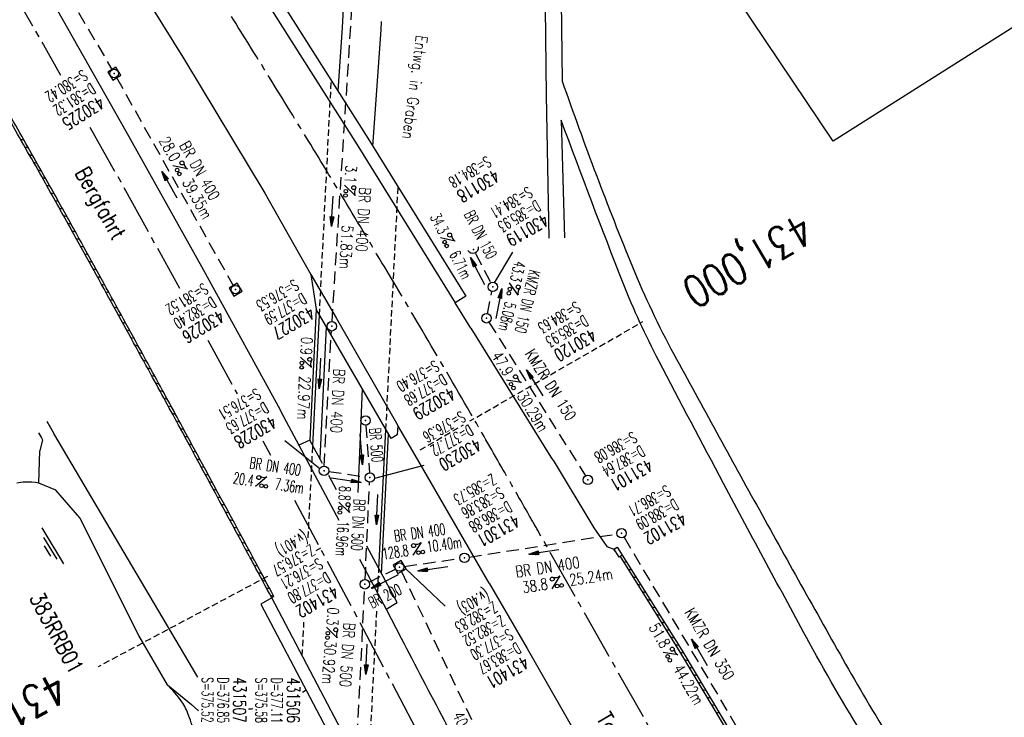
# Model space of a CAD drawing. Extents: x 454519 to 459636, y 422856 to 428936.
# Tile 74 of 82: x 455009 to 455166, y 428232 to 428343. Entities that reach past the tile are written whole.
import ezdxf
from ezdxf.enums import TextEntityAlignment as Align

# ---------------------------------------------------------------- set-up
doc = ezdxf.new("R2010")
doc.units = 0
doc.header["$LTSCALE"] = 2
doc.header["$MEASUREMENT"] = 0
for name, pattern in [('ACHSE', [5.5, 4, -0.5, 0.5, -0.5]), ('AUSGEZOGEN', [0]), ('GESTRICH-X2', [1.5, 1, -0.5]), ('GESTRICHELT', [0.75, 0.5, -0.25])]:
    doc.linetypes.add(name, pattern=pattern)
doc.layers.get('0').update_dxf_attribs({"linetype": 'CONTINUOUS'})
for name, color, linetype in [('ACHSETOP', 1, 'ACHSE'), ('BAUWOTOP', 1, 'AUSGEZOGEN'), ('BAUWUTOP', 1, 'GESTRICHELT'), ('BOESCHG', 8, 'AUSGEZOGEN'), ('BW-SCHRIFT', 1, 'AUSGEZOGEN'), ('FBR', 8, 'CONTINUOUS'), ('HEKTOM', 1, 'GESTRICHELT'), ('KANAL', 7, 'GESTRICH-X2'), ('PFEIL', 7, 'CONTINUOUS'), ('RINNE', 8, 'CONTINUOUS'), ('RRB', 4, 'AUSGEZOGEN'), ('SCHACHTNR', 6, 'CONTINUOUS'), ('SCHRIFT', 7, 'AUSGEZOGEN'), ('SCHSYMBOL', 7, 'CONTINUOUS'), ('STRASSE', 8, 'CONTINUOUS'), ('TEXTO', 4, 'CONTINUOUS'), ('TEXTU', 4, 'CONTINUOUS'), ('WEG', 8, 'AUSGEZOGEN')]:
    doc.layers.add(name, color=color, linetype=linetype)
doc.styles.add('ROMANS', font='romans.shx', dxfattribs={"width": 0.8})

# ---------------------------------------------------------------- blocks, each defined once
blk = doc.blocks.new('20')
blk.add_lwpolyline([(-0.75, -0.75), (0.75, -0.75), (0.75, 0.75), (-0.75, 0.75)], close=True)
blk.add_circle((0, 0), 0.676)
blk.add_point((0, 0))
blk = doc.blocks.new('PROM')
blk.add_line((1.57, 1.82), (0.02, 0.02))
for centre, radius in [((0.32, 1.51), 0.317), ((0.94, 0.29), 0.283), ((1.64, 0.29), 0.283)]:
    blk.add_circle(centre, radius)
blk.add_arc((0.99, 2.68), 1.03, 239.1414, 303.3549)
blk = doc.blocks.new('PFEIL2')
at = {"color": 0}
for p, q in [((0.88, 0), (-2.4, -0.01)), ((0.88, -0.27), (0.88, 0.28)), ((0.88, 0.28), (2.43, 0.01)), ((0.91, 0.27), (0.88, 0.26)), ((0.97, 0.26), (0.88, 0.25)), ((1.02, 0.25), (0.88, 0.23)), ((1.07, 0.24), (0.88, 0.21)), ((1.13, 0.23), (0.88, 0.19)), ((1.18, 0.22), (0.88, 0.17)), ((1.24, 0.21), (0.88, 0.15)), ((1.29, 0.21), (0.88, 0.14)), ((1.34, 0.2), (0.88, 0.12)), ((1.4, 0.19), (0.88, 0.1)), ((1.45, 0.18), (0.88, 0.08)), ((1.51, 0.17), (0.88, 0.06)), ((1.56, 0.16), (0.88, 0.04)), ((1.61, 0.15), (0.88, 0.02)), ((1.67, 0.14), (0.88, 0.01)), ((1.72, 0.13), (0.88, -0.01)), ((1.78, 0.12), (0.88, -0.03)), ((1.83, 0.11), (0.88, -0.05)), ((1.88, 0.1), (0.88, -0.07)), ((1.94, 0.09), (0.88, -0.09)), ((2.05, 0.08), (0.88, -0.12)), ((1.99, 0.08), (0.88, -0.11)), ((2.1, 0.07), (0.88, -0.14)), ((2.15, 0.06), (0.88, -0.16)), ((2.21, 0.05), (0.88, -0.18)), ((2.26, 0.04), (0.88, -0.2)), ((2.32, 0.03), (0.88, -0.22)), ((2.37, 0.02), (0.88, -0.23)), ((2.42, 0.01), (0.88, -0.25)), ((2.43, 0.01), (0.88, -0.27))]:
    blk.add_line(p, q, dxfattribs=at)
blk = doc.blocks.new('GST')
at = {"color": 0}
blk.add_circle((0, 0), 0.75, dxfattribs=at)
blk.add_point((0, 0), dxfattribs=at)
blk = doc.blocks.new('10')
blk.add_blockref('GST', (0, 0))
blk = doc.blocks.new('40')
at = {"color": 0}
blk.add_arc((0.02, 0.31), 0.91, 192.5363, 347.4637, dxfattribs=at)
blk.add_point((0, 0), dxfattribs=at)
blk = doc.blocks.new('WASSER2')
at = {"layer": 'TEXTU'}
for p, q in [((-3.34, 0.01), (3.36, 0.01)), ((-1.9, -0.54), (2.16, -0.54)), ((-0.7, -1.16), (1.24, -1.16))]:
    blk.add_line(p, q, dxfattribs=at)

msp = doc.modelspace()

# ---------------------------------------------------------------- linework, layer by layer
at = {"layer": 'ACHSETOP', "flags": 128}
msp.add_lwpolyline([(457915.72, 424851.29, -0.000006), (457913.58, 424853.81, -0.000044), (457913.3, 424854.14), (457897.16, 424873.22, 0.000004), (457889.08, 424882.77, -0.000008), (457881.01, 424892.31, -0.000002), (457872.61, 424902.22, -0.000003), (457864.86, 424911.39), (457848.71, 424930.47, 0.000027), (457843.58, 424936.54, -0.000013), (457838.45, 424942.6, -0.000828), (457837.34, 424943.91, -0.000193), (457832.58, 424949.58, -0.002836), (457826.36, 424957.07, -0.00181), (457816.73, 424968.91, -0.002663), (457809.62, 424977.8, -0.002228), (457801.22, 424988.52, -0.002227), (457793.59, 424998.45, -0.002235), (457786.07, 425008.4, -0.002237), (457778.64, 425018.43, -0.002229), (457771.27, 425028.55, -0.002228), (457764.01, 425038.74, -0.002231), (457756.84, 425048.97, -0.002238), (457749.71, 425059.34, -0.00227), (457742.78, 425069.63, -0.002201), (457734.87, 425081.59, -0.002958), (457729.08, 425090.55, -0.001376), (457721.3, 425102.82, -0.002197), (457716.48, 425110.54, -0.000018), (457715.87, 425111.53, 0.000102), (457715.76, 425111.71, 0.000005), (457709.19, 425122.34, -0.000006), (457702.61, 425132.97), (457689.46, 425154.23), (457676.31, 425175.49), (457663.16, 425196.75, -0.000006), (457656.58, 425207.38, 0.000006), (457650.01, 425218.01), (457636.86, 425239.28), (457623.71, 425260.54, -0.000006), (457617.13, 425271.17, 0.000006), (457610.56, 425281.8), (457597.41, 425303.06), (457584.25, 425324.32, -0.000017), (457577.68, 425334.95, 0.000017), (457571.1, 425345.59, 0.000011), (457564.53, 425356.22, -0.000007), (457557.95, 425366.85, -0.000002), (457550.82, 425378.37, -0.000002), (457544.8, 425388.11, -0.000012), (457538.23, 425398.74, 0.000002), (457531.65, 425409.37, 0.000013), (457522.15, 425424.73, 0.000036), (457518.82, 425430.11, 0.000002), (457518.5, 425430.63, 0.001494), (457513.17, 425439.19, 0.001009), (457505.21, 425451.81, 0.002111), (457499.48, 425460.77, 0.001564), (457491.66, 425472.81, 0.001564), (457484.79, 425483.24, 0.001559), (457477.84, 425493.65, 0.001562), (457470.82, 425504.02, 0.001568), (457463.77, 425514.31, 0.001567), (457456.64, 425524.56, 0.001562), (457449.44, 425534.8, 0.001556), (457442.17, 425544.98, 0.001559), (457434.85, 425555.1, 0.001564), (457427.46, 425565.18, 0.001563), (457420.01, 425575.22, 0.001565), (457412.5, 425585.2, 0.001564), (457404.92, 425595.15, 0.001562), (457397.28, 425605.05, 0.001562), (457389.58, 425614.89, 0.001563), (457381.81, 425624.71, 0.001568), (457374, 425634.44, 0.001561), (457366.14, 425644.12, 0.001554), (457358.17, 425653.79, 0.001558), (457350.15, 425663.42, 0.001564), (457342.11, 425672.95, 0.001572), (457334, 425682.43, 0.001566), (457325.8, 425691.9, 0.00156), (457317.56, 425701.31, 0.001562), (457309.26, 425710.65, 0.00156), (457300.91, 425719.93, 0.001558), (457292.49, 425729.18, 0.001564), (457284, 425738.39, 0.001569), (457275.49, 425747.51, 0.001564), (457266.01, 425757.53, 0.001926), (457258.25, 425765.62, 0.001186), (457247.56, 425776.64, 0.001887), (457240.8, 425783.52, 0.000041), (457237.45, 425786.9, 0.000316), (457237.01, 425787.34, 0.000002), (457228.45, 425795.96, 0.000003), (457223.19, 425801.26), (457205.57, 425819), (457187.95, 425836.74), (457170.34, 425854.48), (457152.72, 425872.22), (457135.11, 425889.96), (457117.49, 425907.69), (457099.87, 425925.43), (457082.26, 425943.17), (457064.64, 425960.91, 0.000014), (457055.83, 425969.78, -0.000014), (457047.03, 425978.65), (457029.41, 425996.39), (457011.79, 426014.13), (456994.18, 426031.87), (456976.56, 426049.61), (456958.95, 426067.35), (456941.33, 426085.09), (456923.71, 426102.82), (456906.1, 426120.56, 0.000014), (456897.29, 426129.43, -0.000014), (456888.48, 426138.3), (456870.86, 426156.04), (456853.25, 426173.78), (456835.63, 426191.52), (456818.02, 426209.26), (456800.4, 426227), (456782.78, 426244.74), (456765.17, 426262.47), (456747.55, 426280.21), (456729.93, 426297.95), (456712.32, 426315.69), (456694.7, 426333.43), (456677.09, 426351.17), (456659.47, 426368.91), (456641.85, 426386.65), (456624.24, 426404.39), (456606.62, 426422.13), (456589.01, 426439.87, 0.000014), (456580.2, 426448.74, -0.000014), (456571.39, 426457.6), (456553.77, 426475.34), (456536.16, 426493.08), (456518.54, 426510.82), (456500.93, 426528.56), (456483.31, 426546.3), (456465.69, 426564.04), (456448.08, 426581.78), (456430.46, 426599.52, 0.000014), (456421.65, 426608.39, -0.000014), (456412.84, 426617.26), (456395.23, 426634.99), (456383.63, 426646.67, 0.000725), (456382.56, 426647.75, 0.000156), (456377.6, 426652.72, 0.002626), (456370.69, 426659.55, 0.001668), (456359.73, 426670.21, 0.002498), (456351.52, 426678.06, 0.002083), (456341.58, 426687.4, 0.002085), (456332.39, 426695.88, 0.002089), (456323.15, 426704.28, 0.002082), (456313.84, 426712.59, 0.002074), (456304.43, 426720.86, 0.002079), (456294.95, 426729.04, 0.002087), (456285.44, 426737.12, 0.002093), (456275.86, 426745.12, 0.002088), (456266.18, 426753.06, 0.002077), (456256.46, 426760.91, 0.002077), (456246.66, 426768.68, 0.002082), (456236.8, 426776.37, 0.002086), (456226.89, 426783.97, 0.002088), (456215.98, 426792.19, 0.002513), (456206.86, 426798.93, 0.001652), (456194.46, 426807.93, 0.002613), (456186.58, 426813.55, 0.000131), (456181.19, 426817.36, 0.000661), (456180.12, 426818.11, 0.000001), (456173.12, 426823.01, -0.000002), (456166.12, 426827.92), (456145.65, 426842.27), (456125.17, 426856.61), (456104.7, 426870.96), (456084.23, 426885.31, 0.000012), (456075.03, 426891.75, -0.000012), (456065.83, 426898.2, -0.00044), (456065.72, 426898.27, -0.000024), (456063.76, 426899.66, -0.003713), (456055.72, 426905.4, -0.002427), (456043.53, 426914.34, -0.004512), (456034.85, 426920.89, -0.003471), (456023.71, 426929.59, -0.003476), (456013.96, 426937.42, -0.003478), (456004.33, 426945.38, -0.003472), (455994.81, 426953.46, -0.003468), (455985.39, 426961.7, -0.003467), (455976.09, 426970.06, -0.003474), (455966.91, 426978.53, -0.003474), (455957.86, 426987.14, -0.003467), (455948.91, 426995.88, -0.00347), (455940.09, 427004.74, -0.003474), (455931.4, 427013.72, -0.003479), (455922.83, 427022.81, -0.003475), (455914.39, 427032.04, -0.003471), (455906.07, 427041.38, -0.003476), (455897.89, 427050.82, -0.00347), (455889.85, 427060.38, -0.003463), (455881.92, 427070.06, -0.00347), (455874.13, 427079.85, -0.003479), (455866.5, 427089.73, -0.003479), (455859, 427099.71, -0.003469), (455851.62, 427109.82, -0.003465), (455844.39, 427120.03, -0.003473), (455837.31, 427130.32, -0.003478), (455830.37, 427140.71, -0.003474), (455823.57, 427151.21, -0.00347), (455816.92, 427161.79, -0.003471), (455810.42, 427172.47, -0.003472), (455804.07, 427183.23, -0.003473), (455797.87, 427194.08, -0.003473), (455791.42, 427205.75, -0.003967), (455785.92, 427216.04, -0.002976), (455778.94, 427229.57, -0.004632), (455774.58, 427238.32, -0.000579), (455770.49, 427246.77, -0.001724), (455769.13, 427249.62, -0.000007), (455765.12, 427258.07, -0.000021), (455763.79, 427260.87), (455753.08, 427283.46), (455742.37, 427306.05), (455731.66, 427328.64, -0.000016), (455726.85, 427338.77, 0.000012), (455722.05, 427348.89, 0.000505), (455721.99, 427349.02, 0.000029), (455720.94, 427351.23, 0.005761), (455716.62, 427360.03, 0.003719), (455709.66, 427373.54, 0.006688), (455704.46, 427383.16, 0.005204), (455697.47, 427395.36, 0.00521), (455691.03, 427406.07, 0.005208), (455684.38, 427416.66, 0.005212), (455677.5, 427427.1, 0.005215), (455670.41, 427437.39, 0.005208), (455663.11, 427447.52, 0.005201), (455655.59, 427457.52, 0.005205), (455647.54, 427467.76, 0.005666), (455639.94, 427477.01, 0.004763), (455630.21, 427488.37, 0.007089), (455623.49, 427495.84, 0.001658), (455615.56, 427504.36, 0.003572), (455611.84, 427508.28, 0.000012), (455608, 427512.26, -0.000027), (455606.32, 427514), (455588.97, 427532), (455571.61, 427550), (455554.26, 427567.99), (455536.91, 427585.99, 0.000014), (455528.23, 427594.99, -0.000014), (455519.55, 427603.99), (455502.2, 427621.98), (455484.85, 427639.98, 0.000002), (455479.31, 427645.72, -0.000001), (455473.77, 427651.47, -0.001156), (455472.6, 427652.69, -0.000265), (455467.53, 427658.01, -0.003963), (455460.87, 427665.1, -0.002525), (455450.56, 427676.37, -0.003728), (455442.98, 427684.88, -0.00312), (455434.07, 427695.16, -0.003121), (455425.99, 427704.71, -0.003125), (455418.05, 427714.35, -0.003131), (455410.22, 427724.09, -0.003129), (455402.51, 427733.93, -0.003124), (455394.93, 427743.86, -0.003122), (455387.47, 427753.9, -0.003123), (455380.13, 427764.03, -0.003127), (455372.93, 427774.24, -0.003128), (455365.85, 427784.53, -0.003125), (455358.9, 427794.93, -0.003121), (455351.83, 427805.8, -0.003366), (455345.4, 427815.97, -0.002883), (455337.58, 427828.68, -0.004268), (455332.42, 427837.34, -0.001081), (455326.42, 427847.67, -0.002226), (455323.54, 427852.71, -0.000009), (455321.01, 427857.17, 0.000021), (455319.97, 427859.01), (455307.64, 427880.76, -0.000002), (455301.48, 427891.64, 0.000005), (455295.32, 427902.52, 0.000005), (455289.16, 427913.39, -0.000006), (455283, 427924.27, -0.000002), (455276.84, 427935.15, -0.000002), (455270.68, 427946.02, -0.000003), (455264.52, 427956.9, 0.000003), (455258.36, 427967.77, 0.000002), (455252.2, 427978.65, 0.000002), (455246.03, 427989.53, 0.000006), (455239.87, 428000.4, -0.000005), (455233.71, 428011.28, -0.000005), (455227.55, 428022.16, 0.000005), (455221.39, 428033.03, 0.000005), (455215.23, 428043.91, -0.000005), (455209.07, 428054.78, -0.000005), (455202.91, 428065.66, 0.000005), (455196.75, 428076.54, 0.000005), (455190.59, 428087.41, -0.000006), (455184.42, 428098.29, -0.000002), (455178.26, 428109.17, -0.000002), (455172.1, 428120.04, -0.000003), (455165.94, 428130.92, 0.000003), (455159.78, 428141.79, 0.000002), (455153.62, 428152.67, 0.000002), (455147.46, 428163.55, 0.000006), (455141.3, 428174.42, -0.000005), (455135.14, 428185.3, -0.000005), (455128.98, 428196.18, 0.000005), (455122.82, 428207.05, 0.000005), (455116.66, 428217.93, -0.000009), (455110.49, 428228.8), (455098.17, 428250.56), (455091.75, 428261.89, 0.000684), (455090.33, 428264.4, 0.000218), (455085.82, 428272.29, 0.001881), (455080.96, 428280.74, 0.001202), (455073.26, 428293.91, 0.001632), (455067.33, 428303.92, 0.001421), (455060.45, 428315.38, 0.001428), (455053.96, 428326.06, 0.001428), (455047.4, 428336.7, 0.00142), (455040.79, 428347.29, 0.001417), (455034.11, 428357.87, 0.001416), (455027.36, 428368.42, 0.00142), (455020.58, 428378.89, 0.001425), (455013.72, 428389.34, 0.001425), (455006.81, 428399.76, 0.001418), (454999.84, 428410.12, 0.001415), (454992.8, 428420.47, 0.001417), (454985.7, 428430.77, 0.00142), (454978.56, 428441.01, 0.001426), (454971.36, 428451.22, 0.001423), (454964.09, 428461.4, 0.00142), (454956.76, 428471.54, 0.001422), (454949.38, 428481.62, 0.001169), (454943.26, 428489.9, 0.001416)], format="xyb", dxfattribs=at)
for points in [[(454996.38, 428368.21), (455000.68, 428360.92), (455013.16, 428339.26), (455015.88, 428334.43)], [(455020.54, 428326.16), (455025.43, 428317.48), (455034.76, 428300.59)], [(455039.28, 428292.36), (455043.92, 428283.8)], [(455047.97, 428276.33), (455049.2, 428274.08)], [(455053.02, 428266.94), (455061.23, 428251.57), (455072.89, 428229.46), (455084.46, 428207.29), (455095.94, 428185.09), (455107.37, 428162.85), (455118.76, 428140.6), (455125.78, 428126.88), (455130.14, 428118.34), (455141.53, 428096.08), (455152.95, 428073.84), (455164.41, 428051.63), (455175.96, 428029.45), (455187.6, 428007.33), (455199.35, 427985.26), (455211.24, 427963.27), (455223.29, 427941.37), (455225.11, 427938.1), (455235.52, 427919.56), (455247.92, 427897.86), (455260.51, 427876.26), (455273.28, 427854.76), (455278.35, 427846.34), (455286.22, 427833.38), (455299.34, 427812.09), (455312.61, 427790.91), (455326.04, 427769.82), (455339.6, 427748.82), (455353.28, 427727.9), (455367.08, 427707.05), (455380.98, 427686.27), (455394.97, 427665.55), (455409.05, 427644.89), (455420.13, 427628.72)]]:
    msp.add_lwpolyline(points, dxfattribs=at)
at = {"layer": 'BAUWOTOP'}
for p, q in [((455056.43, 428297.25), (455055.47, 428276.48)), ((455068.35, 428276.71), (455056.43, 428297.25)), ((455057.48, 428272.73), (455055.47, 428276.48)), ((455053.73, 428275.64), (455060.04, 428263.76)), ((455059.7, 428268.59), (455058.49, 428270.84)), ((455069.29, 428250.66), (455064.48, 428259.64)), ((455063.33, 428257.57), (455067.55, 428249.63))]:
    msp.add_line(p, q, dxfattribs=at)
at = {"layer": 'BAUWOTOP', "flags": 128}
for points in [[(455049.39, 428344.79), (455051.07, 428345.85), (455064.64, 428324.4), (455080.19, 428299.34), (455078.5, 428298.29)], [(455049.39, 428344.79), (455062.95, 428323.34), (455078.5, 428298.29)], [(455055.63, 428302.77), (455056.43, 428297.25)], [(455055.63, 428302.77), (455059.62, 428295.87), (455069.42, 428278.8), (455069.33, 428277.28), (455068.35, 428276.71)], [(455049.4, 428251.42), (455047.68, 428250.43), (455055.98, 428234.66), (455061.9, 428223.35)], [(455062.8, 428221.63), (455064.61, 428218.16), (455074.59, 428198.91), (455076.36, 428199.79), (455066.39, 428219.06), (455057.75, 428235.6), (455049.4, 428251.42)]]:
    msp.add_lwpolyline(points, dxfattribs=at)
at = {"layer": 'BAUWOTOP'}
for points in [[(455055.93, 428275.62), (455056.97, 428296.31)], [(455066.41, 428256.03), (455067.52, 428278.12)], [(455066.84, 428255.23), (455067.96, 428277.37)], [(455055.47, 428276.48), (455053.73, 428275.64)], [(455067.55, 428249.63), (455069.29, 428250.66)]]:
    msp.add_lwpolyline(points, dxfattribs=at)
at = {"layer": 'BAUWUTOP'}
for points in [[(455056.97, 428296.31), (455058.85, 428333.56)], [(455067.52, 428278.12), (455069.46, 428316.63)], [(455055.19, 428260.95), (455055.93, 428275.62)], [(455066.23, 428252.39), (455066.41, 428256.03)], [(455064.51, 428218.35), (455066.08, 428249.37)], [(455054.25, 428242.23), (455054.52, 428247.58)]]:
    msp.add_lwpolyline(points, dxfattribs=at)
at = {"layer": 'BOESCHG'}
msp.add_lwpolyline([(454994.79, 428215.63, 0.001167), (455011.49, 428183.85, 0.001533), (455024.33, 428159.74, 0.000083), (455024.42, 428159.59, 0.000003), (455026.62, 428155.49, 0.001648), (455030.13, 428149, 0.000255), (455031.04, 428147.34)], format="xyb", dxfattribs=at)
at = {"layer": 'BW-SCHRIFT'}
msp.add_lwpolyline([(455138.49, 428323.96), (455112.81, 428362.27), (455144.21, 428383.34), (455170.34, 428344.12)], close=True, dxfattribs=at)
at = {"layer": 'FBR'}
for p, q in [((455052.92, 428307.54), (455055.63, 428302.77)), ((455081, 428294.22), (455078.5, 428298.25)), ((455072.16, 428274.1), (455069.42, 428278.8)), ((455093.72, 428273.76), (455094.21, 428272.99)), ((455102.6, 428259.56), (455103.68, 428259.15))]:
    msp.add_line(p, q, dxfattribs=at)
at = {"layer": 'FBR', "flags": 128}
for points in [[(455069.92, 428245.03, -0.000338), (455076.76, 428231.97, -0.000572), (455080.79, 428224.24, -0.000002), (455088.31, 428209.77, -0.001209), (455088.32, 428209.74, -0.000016), (455090.57, 428205.37, -0.000003), (455100.94, 428185.17, -0.000002), (455106.02, 428175.27, 0.000075), (455111.11, 428165.37, 0.000482), (455112.87, 428161.94, -0.000082), (455123.31, 428141.71, -0.00003), (455133.77, 428121.41, -0.000648), (455134.25, 428120.48, -0.00077), (455134.39, 428120.21, 0.000203), (455134.92, 428119.17, 0.000593), (455142.42, 428104.49, 0.000802)], [(455049.4, 428251.42, 0.000275), (455046.54, 428256.76, 0.001092), (455045.82, 428258.1, 0.000015), (455035.23, 428277.72, 0.000503), (455034.91, 428278.31, 0.000653), (455030.21, 428286.95, 0.000495), (455023.97, 428298.33, 0.000951), (455017.65, 428309.8, 0.001471), (455013.53, 428317.18, 0.001706), (455008.43, 428326.2, -0.001595), (455002.97, 428335.84, -0.000571), (455002.1, 428337.4, 0.002682), (455001.91, 428337.73, 0.00081), (455001.67, 428338.15, 0.000127), (455000.17, 428340.76, 0.000071), (454992.5, 428354.01, 0.000193), (454989.66, 428358.92, 0.000089), (454989.47, 428359.24, 0.000031), (454988.93, 428360.17, 0.001309), (454988.82, 428360.35, 0.000028), (454983.74, 428369.02, 0.001644), (454983.42, 428369.55, 0.000396), (454982.11, 428371.75)]]:
    msp.add_lwpolyline(points, format="xyb", dxfattribs=at)
for points in [[(454981.91, 428421.27), (454988.29, 428411.52), (455000.12, 428393.07), (455010.14, 428377.5), (455023.63, 428356.12), (455035.55, 428336.85), (455048.3, 428315.68), (455052.92, 428307.54)], [(454981.07, 428402.99), (454990.65, 428387.15), (455002.32, 428367.56), (455014.52, 428346.3), (455026.27, 428325.55), (455038.25, 428304.02), (455050.45, 428281.86), (455051.27, 428280.24)], [(455051.27, 428280.24), (455053.73, 428275.64)], [(455083.93, 428253.76), (455072.16, 428274.1)], [(455103.68, 428259.15), (455104.22, 428259.47), (455114.46, 428243.09), (455126.89, 428222.34), (455141.23, 428197.51), (455147.14, 428188.66), (455147.55, 428187.8), (455148.23, 428185.45), (455153.4, 428176.33), (455164.51, 428156.9), (455176.43, 428135.91)], [(455083.93, 428253.76), (455089.92, 428243.38), (455100.5, 428224.82), (455111.01, 428206.39), (455122.67, 428185.71), (455134.38, 428164.95), (455145.81, 428144.67), (455157.98, 428123.3), (455169.63, 428102.72), (455181.73, 428081.56), (455193.59, 428060.58), (455205.38, 428039.17), (455216.39, 428018.66)], [(455067.55, 428249.63), (455069.92, 428245.03)]]:
    msp.add_lwpolyline(points, dxfattribs=at)
at = {"layer": 'FBR'}
for points in [[(455081, 428294.22), (455087.83, 428283.25), (455093.72, 428273.76)], [(455094.21, 428272.99), (455100.54, 428262.52), (455102.6, 428259.56)]]:
    msp.add_lwpolyline(points, dxfattribs=at)
msp.add_lwpolyline([(455216.39, 428018.66, 0.000007), (455228.11, 427997.94, -0.000109), (455228.82, 427996.7, -0.000318), (455234.45, 427986.71, 0.000288), (455240.68, 427975.68, 0.000805), (455243.58, 427970.57, -0.000818), (455246.48, 427965.47, -0.00225), (455249.06, 427960.85, 0.001877), (455252.15, 427955.31, 0.001394), (455254.7, 427950.82, -0.001107), (455257.91, 427945.16, -0.002142), (455261.13, 427939.41, 0.00248), (455263.91, 427934.44, 0.003455), (455266.96, 427929.14, -0.003156), (455270.3, 427923.35, -0.000966), (455273.32, 427918.02, 0.001224), (455275.7, 427913.82, 0.000744), (455279.11, 427907.85, -0.000827)], format="xyb", dxfattribs=at)
at = {"layer": 'HEKTOM'}
for p, q in [((455081.94, 428280.12), (455108.32, 428295.3)), ((455072.95, 428274.91), (455079.86, 428278.91)), ((455081.47, 428279.84), (455080.81, 428279.47)), ((455057.12, 428259.28), (455056.4, 428258.89)), ((455048.74, 428254.81), (455021.84, 428240.47))]:
    msp.add_line(p, q, dxfattribs=at)
at = {"layer": 'KANAL'}
for p, q in [((455000.62, 428375.47), (455024.03, 428335.34)), ((455058.97, 428295.28), (455062.16, 428345.53)), ((455024.78, 428334.03), (455043.28, 428301)), ((455081.75, 428306.09), (455084.16, 428301.47)), ((455083.62, 428296.53), (455084.34, 428300.06)), ((455083.88, 428295.19), (455099.19, 428270.78)), ((455057.75, 428272.34), (455058.88, 428293.78)), ((455064.34, 428278.81), (455064.91, 428271.25)), ((455058.44, 428271.5), (455064.22, 428270.62)), ((455064.22, 428254.31), (455064.94, 428269.75)), ((455080.72, 428257.88), (455104.19, 428261.56)), ((455105.31, 428261.03), (455127.12, 428224.31)), ((455070.44, 428256.41), (455079.25, 428257.66)), ((455064.84, 428253.91), (455069.03, 428255.97)), ((455070, 428255.62), (455090.5, 428212.16)), ((455062.66, 428223.44), (455064.16, 428252.81))]:
    msp.add_line(p, q, dxfattribs=at)
at = {"layer": 'RINNE'}
for p, q in [((455009.55, 428324.24), (455010.09, 428324.1)), ((455010.24, 428323.02), (455010.78, 428322.88)), ((455010.93, 428321.81), (455011.47, 428321.67)), ((455011.61, 428320.6), (455012.15, 428320.46)), ((455012.3, 428319.38), (455012.84, 428319.24)), ((455012.98, 428318.17), (455013.52, 428318.03)), ((455013.66, 428316.96), (455014.2, 428316.82)), ((455014.34, 428315.75), (455014.88, 428315.61)), ((455015.02, 428314.54), (455015.55, 428314.39)), ((455015.69, 428313.32), (455016.23, 428313.18)), ((455016.37, 428312.11), (455016.9, 428311.97)), ((455017.04, 428310.9), (455017.57, 428310.76)), ((455017.71, 428309.69), (455018.24, 428309.55)), ((455018.38, 428308.49), (455018.91, 428308.35)), ((455019.05, 428307.28), (455019.58, 428307.14)), ((455019.72, 428306.07), (455020.25, 428305.93)), ((455020.38, 428304.86), (455020.92, 428304.72)), ((455021.05, 428303.65), (455021.58, 428303.51)), ((455021.71, 428302.44), (455022.25, 428302.3)), ((455022.38, 428301.23), (455022.91, 428301.09)), ((455023.04, 428300.03), (455023.58, 428299.89)), ((455023.71, 428298.82), (455024.24, 428298.68)), ((455024.37, 428297.61), (455024.9, 428297.47)), ((455025.03, 428296.4), (455025.56, 428296.26)), ((455025.69, 428295.2), (455026.22, 428295.06)), ((455026.35, 428293.99), (455026.89, 428293.85)), ((455027.01, 428292.78), (455027.55, 428292.64)), ((455027.68, 428291.58), (455028.21, 428291.44)), ((455028.34, 428290.37), (455028.87, 428290.23)), ((455029, 428289.16), (455029.53, 428289.02)), ((455029.65, 428287.96), (455030.19, 428287.82)), ((455030.31, 428286.75), (455030.85, 428286.61)), ((455030.97, 428285.54), (455031.5, 428285.4)), ((455031.63, 428284.34), (455032.16, 428284.2)), ((455032.29, 428283.13), (455032.82, 428282.99)), ((455032.94, 428281.93), (455033.47, 428281.79)), ((455033.6, 428280.72), (455034.13, 428280.58)), ((455034.25, 428279.51), (455034.79, 428279.37)), ((455034.91, 428278.31), (455035.44, 428278.17)), ((455035.44, 428278.17), (455035.44, 428278.17)), ((455035.56, 428277.1), (455036.09, 428276.97)), ((455036.21, 428275.9), (455036.74, 428275.76)), ((455036.86, 428274.7), (455037.39, 428274.56)), ((455037.51, 428273.49), (455038.04, 428273.35)), ((455038.16, 428272.29), (455038.69, 428272.15)), ((455038.81, 428271.08), (455039.34, 428270.94)), ((455039.46, 428269.88), (455039.99, 428269.74)), ((455040.11, 428268.67), (455040.64, 428268.54)), ((455040.76, 428267.47), (455041.29, 428267.33)), ((455041.42, 428266.27), (455041.94, 428266.13)), ((455042.07, 428265.06), (455042.6, 428264.92)), ((455042.72, 428263.86), (455043.25, 428263.72)), ((455043.37, 428262.65), (455043.9, 428262.51)), ((455044.02, 428261.45), (455044.55, 428261.31)), ((455044.67, 428260.24), (455045.2, 428260.11)), ((455045.32, 428259.04), (455045.85, 428258.9)), ((455045.97, 428257.84), (455046.5, 428257.7)), ((455105.17, 428257.19), (455105.72, 428257.07)), ((455046.61, 428256.63), (455047.14, 428256.49)), ((455105.92, 428256), (455106.47, 428255.87)), ((455047.26, 428255.43), (455047.78, 428255.29)), ((455047.9, 428254.23), (455048.42, 428254.09)), ((455106.67, 428254.8), (455107.22, 428254.67)), ((455048.54, 428253.03), (455049.07, 428252.89)), ((455107.42, 428253.6), (455107.97, 428253.47)), ((455108.17, 428252.4), (455108.72, 428252.27)), ((455049.18, 428251.83), (455049.71, 428251.69)), ((455108.92, 428251.2), (455109.47, 428251.07)), ((455109.67, 428250), (455110.22, 428249.87)), ((455110.42, 428248.8), (455110.97, 428248.67)), ((455111.17, 428247.6), (455111.72, 428247.47)), ((455111.92, 428246.4), (455112.47, 428246.28)), ((455112.67, 428245.2), (455113.22, 428245.08)), ((455113.42, 428244), (455113.97, 428243.88)), ((455114.17, 428242.81), (455114.71, 428242.68)), ((455114.88, 428241.61), (455115.42, 428241.49)), ((455115.59, 428240.42), (455116.13, 428240.3)), ((455116.3, 428239.23), (455116.85, 428239.11)), ((455117.02, 428238.04), (455117.56, 428237.92)), ((455117.73, 428236.85), (455118.27, 428236.73)), ((455118.44, 428235.66), (455118.98, 428235.54)), ((455119.16, 428234.47), (455119.7, 428234.35)), ((455119.87, 428233.28), (455120.41, 428233.16))]:
    msp.add_line(p, q, dxfattribs=at)
for points in [[(455217.03, 428045.11, 0.000501), (455223.27, 428034.1, 0.000006), (455234.12, 428014.97, 0.000039), (455235.72, 428012.15, 0.000063), (455244.84, 427996.08, -0.000147), (455248.73, 427989.22, -0.000688), (455253.89, 427980.1, 0.000512), (455260.81, 427967.84, 0.000034), (455266.75, 427957.35, -0.000061), (455272.68, 427946.87, -0.000019), (455278.97, 427935.75, 0.000067), (455285.27, 427924.64, 0.000074), (455291.27, 427914.04, -0.000002), (455297.27, 427903.45, -0.000081), (455302.91, 427893.48, 0.000066), (455309.85, 427881.22, 0.003081)], [(455217.38, 428045.31, 0.000501), (455223.61, 428034.3, 0.000006), (455234.47, 428015.17, 0.000039), (455236.06, 428012.35, 0.000063), (455245.19, 427996.27, -0.000147), (455249.08, 427989.42, -0.000688), (455254.24, 427980.29, 0.000512), (455261.16, 427968.04, 0.000034), (455267.09, 427957.55, -0.000061), (455273.03, 427947.07, -0.000019), (455279.32, 427935.95, 0.000067), (455285.61, 427924.83, 0.000074), (455291.61, 427914.24, -0.000002), (455297.61, 427903.65, -0.000081), (455303.26, 427893.67, 0.000066), (455310.2, 427881.41, 0.003081)], [(455049.75, 428251.61, 0.000275), (455046.9, 428256.95, 0.001092), (455046.17, 428258.3, 0.000015), (455035.58, 428277.91, 0.000503), (455035.26, 428278.5, 0.000653), (455030.56, 428287.14, 0.000495), (455024.32, 428298.52, 0.000951), (455018, 428309.99, 0.001471), (455013.88, 428317.38, 0.001706), (455008.78, 428326.4, -0.001595), (455003.32, 428336.04, -0.000314), (455002.84, 428336.89, 0.002682)]]:
    msp.add_lwpolyline(points, format="xyb", dxfattribs=at)
at = {"layer": 'RINNE', "flags": 128}
msp.add_lwpolyline([(455049.4, 428251.42, 0.000275), (455046.54, 428256.76, 0.001092), (455045.82, 428258.1, 0.000015), (455035.23, 428277.72, 0.000503), (455034.91, 428278.31, 0.000653), (455030.21, 428286.95, 0.000495), (455023.97, 428298.33, 0.000951), (455017.65, 428309.8, 0.001471), (455013.53, 428317.18, 0.001706), (455008.43, 428326.2, -0.001595), (455002.97, 428335.84, -0.000571), (455002.1, 428337.4, 0.002682), (455001.91, 428337.73, 0.00081), (455001.67, 428338.15, 0.000127), (455000.17, 428340.76, 0.000071), (454992.5, 428354.01, 0.000193), (454989.66, 428358.92, 0.000089), (454989.47, 428359.24, 0.000031), (454988.93, 428360.17, 0.001309), (454988.82, 428360.35, 0.000028), (454983.74, 428369.02, 0.001644), (454983.42, 428369.55, 0.000396), (454982.11, 428371.75)], format="xyb", dxfattribs=at)
at = {"layer": 'RINNE'}
for points in [[(455103.68, 428259.15), (455104.22, 428259.47), (455114.46, 428243.09), (455126.89, 428222.34), (455141.23, 428197.51), (455146.87, 428189.05)], [(455103.88, 428258.81), (455103.93, 428258.84)], [(455104.68, 428257.98), (455114.12, 428242.88), (455125.72, 428223.51)]]:
    msp.add_lwpolyline(points, dxfattribs=at)
at = {"layer": 'RINNE', "flags": 128}
for points in [[(455103.88, 428258.81), (455103.68, 428259.15)], [(455049.75, 428251.61), (455049.4, 428251.42)]]:
    msp.add_lwpolyline(points, dxfattribs=at)
at = {"layer": 'RRB'}
for points in [[(455012.43, 428269.65, 0.036998), (455010.25, 428269.8, 0.06313), (455008.97, 428269.63, 0.063156)], [(455032.25, 428213.99, 0.008023), (455033.31, 428215.2, 0.016942), (455033.78, 428215.8, 0.003067), (455035.11, 428217.64, 0.005474), (455035.83, 428218.68, 0.024937), (455036.96, 428220.52, 0.058953), (455037.3, 428221.38, 0.049206), (455037.42, 428222.09, 0.01351), (455037.52, 428224.7, 0.009944), (455037.51, 428227.05, 0.014013), (455037.41, 428228.71, 0.050782), (455037.26, 428229.54, 0.012537), (455036.21, 428232.78, 0.068636), (455035.12, 428234.92, 0.04714), (455032.85, 428237.59)]]:
    msp.add_lwpolyline(points, format="xyb", dxfattribs=at)
msp.add_lwpolyline([(455032.85, 428237.59), (455028.29, 428245.46), (455018.97, 428264.13), (455015.16, 428268.51), (455012.43, 428269.65)], dxfattribs=at)
at = {"layer": 'SCHACHTNR'}
for p, q in [((455084.77, 428301.44), (455087.65, 428306.3)), ((455057.03, 428271.92), (455051.5, 428276.37)), ((455065.75, 428270.43), (455073.58, 428272.48)), ((455070.69, 428256.02), (455076.93, 428250.11))]:
    msp.add_line(p, q, dxfattribs=at)
at = {"layer": 'SCHSYMBOL'}
msp.add_lwpolyline([(455104.22, 428259.47), (455105.02, 428258.19), (455104.53, 428257.88), (455103.73, 428259.16)], close=True, dxfattribs=at)
at = {"layer": 'STRASSE'}
for p, q in [((455058.06, 428294.44), (455057.05, 428273.54)), ((455063.77, 428284.59), (455063.07, 428268.13))]:
    msp.add_line(p, q, dxfattribs=at)
for points in [[(455065.92, 428442.51), (455064.34, 428413.32), (455062.89, 428387.44), (455062.21, 428373.24), (455060.57, 428341.97), (455059.87, 428331.94, -0.026919)], [(455066.78, 428342.95), (455066.71, 428341.6), (455065.42, 428323.14, -0.063698)], [(455054.89, 428236.74), (455054.26, 428236.38, -0.026919)], [(455046.39, 428233.78, -0.005533), (455045.69, 428233.72, -0.124552)]]:
    msp.add_lwpolyline(points, format="xyb", dxfattribs=at)
at = {"layer": 'WEG'}
for points in [[(455094.25, 428383.55), (455092.66, 428359.11), (455092.96, 428331.18), (455093.36, 428308.56)], [(455096.76, 428383.39), (455095.17, 428359.04), (455095.51, 428333.44), (455095.51, 428333.44)], [(455095.34, 428327.28), (455095.86, 428308.61)], [(455012.43, 428269.65), (455012.59, 428274.77)], [(455032.85, 428237.59), (455036.68, 428234.48), (455037.79, 428233.47)]]:
    msp.add_lwpolyline(points, dxfattribs=at)
at = {"layer": 'WEG', "flags": 128}
for points in [[(455095.51, 428333.44, 0.013227), (455106.66, 428303.96, 0.02723), (455113.22, 428290.12, 0.002169), (455126.79, 428265.37, 0.002113), (455140.93, 428240.08, 0.014233), (455148.78, 428227.08, 0.007211), (455165.34, 428202.1), (455162.83, 428199.78)], [(455162.83, 428199.78, -0.00936), (455144.3, 428227.94, -0.016625), (455134.7, 428244.31, -0.001751), (455121.12, 428269.55, -0.002272), (455110.82, 428289.08, -0.025155), (455105.17, 428301.37, -0.004952), (455095.34, 428327.28)]]:
    msp.add_lwpolyline(points, format="xyb", dxfattribs=at)
at = {"layer": 'WEG'}
for points in [[(455037.69, 428238.8), (455014.83, 428277.54, 0.0015), (455013.79, 428279.41, 0.017752)], [(455012.4, 428277.61, -0.000876), (455013, 428276.53), (455012.59, 428274.77)]]:
    msp.add_lwpolyline(points, format="xyb", dxfattribs=at)

# ---------------------------------------------------------------- block references
at = {"layer": 'PFEIL'}
for p, rotation in [((455033.16, 428317.03), 119.2802), ((455059.01, 428312.81), 266.3685), ((455082.06, 428303.31), 117.466), ((455085.43, 428298.15), 78.46899999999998), ((455057.07, 428287.06), 266.9429), ((455091.15, 428285.55), 122.0982), ((455063.64, 428274.96), 274.3068), ((455061.19, 428270.07), 351.4789), ((455066.12, 428265.42), 267.314), ((455092.61, 428258.73), 188.8925), ((455074.98, 428256.05), 188.0833), ((455067.38, 428254.04), 206.4734), ((455117.29, 428242.75), 120.7215), ((455064.46, 428241.66), 267.0947)]:
    msp.add_blockref('PFEIL2', p, dxfattribs=dict(at, rotation=rotation))
at = {"layer": 'RRB', "rotation": 301.1679680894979}
msp.add_blockref('WASSER2', (455014.62, 428259.67), dxfattribs=at)
at = {"layer": 'SCHSYMBOL'}
for name, p, rotation in [('20', (455024.41, 428334.68), 302.0682), ('40', (455081.4, 428306.75), 18.823439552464), ('20', (455043.66, 428300.36), 301.0342), ('10', (455084.49, 428300.79), 300.4987), ('10', (455083.48, 428295.81), 300.4008), ('10', (455058.93, 428294.54), 300.6974), ('10', (455064.29, 428279.57), 300.288), ('10', (455057.7, 428271.6), 300.1944), ('10', (455064.98, 428270.51), 300.0735), ('10', (455099.58, 428270.15), 299.6161), ('GST', (455104.92, 428261.67), 299.5297), ('10', (455079.98, 428257.77), 299.5878), ('20', (455069.69, 428256.31), 299.6879999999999), ('10', (455064.18, 428253.57), 299.6971)]:
    msp.add_blockref(name, p, dxfattribs=dict(at, rotation=rotation))
at = {"layer": 'TEXTU'}
for p, rotation in [((455033.68, 428320.02), 299.2802), ((455060.93, 428316.96), 266.6919292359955), ((455076.15, 428308.62), 297.466), ((455087.12, 428301.45), 256.722045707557), ((455053.95, 428289.67), 267.1485619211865), ((455086.64, 428285.99), 302.0982000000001), ((455046.81, 428269.07), 351.4789), ((455060.02, 428266.63), 266.8431479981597), ((455071.8, 428258.17), 8.0833), ((455093.83, 428252.85), 8.892500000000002), ((455058.08, 428246.76), 266.1394353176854), ((455111.5, 428242.77), 300.7215)]:
    msp.add_blockref('PROM', p, dxfattribs=dict(at, rotation=rotation))

# ---------------------------------------------------------------- texts
at = {"layer": 'HEKTOM', "style": 'ROMANS', "width": 0.8}
for rotation, p in [(210.069, (455133.39, 428312.67)), (208.0687, (455015.2, 428239.77))]:
    msp.add_text('431,000', height=5, rotation=rotation, dxfattribs=at).set_placement(p)
at = {"layer": 'RRB', "style": 'ROMANS', "width": 0.8}
msp.add_text('383RRB01', height=2.5, rotation=298, dxfattribs=at).set_placement((455010.88, 428251.43))
at = {"layer": 'SCHACHTNR', "style": 'ROMANS'}
for s, height, rotation, width, p in [('S=380.42', 1.8, 212.0682, 0.6, (455019.4, 428335.37)), ('D=381.32', 1.8, 212.0682, 0.6, (455020.71, 428333.25)), ('430225', 2, 212.0682, 0.7, (455022.06, 428331.15)), ('S=384.18', 1.8, 210.6722, 0.6, (455083.52, 428321.65)), ('430118', 2, 210.6722, 0.7, (455084.8, 428319.5)), ('S=384.41', 1.8, 210.4987, 0.6, (455090.07, 428316.79)), ('D=385.93', 1.8, 210.4987, 0.6, (455091.35, 428314.64)), ('430119', 2, 210.4987, 0.7, (455092.6, 428312.48)), ('S=381.52', 1.8, 211.0342, 0.6, (455038.58, 428301.48)), ('S=376.53', 1.8, 210.6974, 0.6, (455052.96, 428302.07)), ('D=382.40', 1.8, 211.0342, 0.6, (455039.86, 428299.32)), ('D=377.59', 1.8, 210.6974, 0.6, (455054.21, 428299.91)), ('S=384.63', 1.8, 210.4008, 0.6, (455097.69, 428298.54)), ('430226', 2, 211.0342, 0.7, (455041.14, 428297.19)), ('430227', 2, 210.6974, 0.7, (455055.49, 428297.75)), ('D=385.93', 1.8, 210.4008, 0.6, (455098.94, 428296.38)), ('430120', 2, 210.4008, 0.7, (455100.19, 428294.22)), ('S=376.40', 1.8, 210.288, 0.6, (455075.26, 428289.21)), ('D=377.68', 1.8, 210.288, 0.6, (455076.51, 428287.05)), ('S=376.51', 1.8, 210.1944, 0.6, (455046.96, 428284.76)), ('430229', 2, 210.288, 0.7, (455077.79, 428284.89)), ('D=377.63', 1.8, 210.1944, 0.6, (455048.21, 428282.58)), ('S=376.36', 1.8, 210.0735, 0.6, (455079.45, 428281.16)), ('430228', 2, 210.1944, 0.7, (455049.46, 428280.42)), ('D=377.72', 1.8, 210.0735, 0.6, (455080.7, 428279.01)), ('S=386.08', 1.8, 209.6161, 0.6, (455106.69, 428277.88)), ('430230', 2, 210.0735, 0.7, (455081.95, 428276.82)), ('D=387.64', 1.8, 209.6161, 0.6, (455107.94, 428275.69)), ('431101', 2, 209.6161, 0.7, (455109.16, 428273.53)), ('Z=385.73', 1.8, 209.5878, 0.6, (455084.36, 428271.2)), ('S=383.86', 1.8, 209.5878, 0.6, (455085.58, 428269.05)), ('S=386.71', 1.8, 209.5297, 0.6, (455112.03, 428269.37)), ('D=386.88', 1.8, 209.5878, 0.6, (455086.83, 428266.86)), ('D=388.09', 1.8, 209.5297, 0.6, (455113.28, 428267.22)), ('431301', 2, 209.5878, 0.7, (455088.05, 428264.7)), ('431102', 2, 209.5297, 0.7, (455114.5, 428265.03)), ('(v.401)', 1.8, 209.6971, 0.6, (455054.45, 428262.08)), ('Z=376.57', 1.8, 209.6971, 0.6, (455055.56, 428259.95)), ('S=376.21', 1.8, 209.6971, 0.6, (455056.81, 428257.79)), ('D=377.80', 1.8, 209.6971, 0.6, (455058.06, 428255.6)), ('431402', 2, 209.6971, 0.7, (455059.28, 428253.45)), ('(v.403)', 1.8, 209.688, 0.6, (455083.29, 428252.9)), ('Z=382.83', 1.8, 209.688, 0.6, (455084.54, 428250.91)), ('Z=382.52', 1.8, 209.688, 0.6, (455085.79, 428248.75)), ('S=377.30', 1.8, 209.688, 0.6, (455087.01, 428246.56)), ('D=383.67', 1.8, 209.688, 0.6, (455088.26, 428244.41)), ('431401', 2, 209.688, 0.7, (455089.48, 428242.22)), ('S=375.52', 1.8, 269.7717, 0.6, (455038.31, 428238.82)), ('D=376.85', 1.8, 269.7717, 0.6, (455040.81, 428238.79)), ('431507', 2, 269.7717, 0.7, (455043.33, 428238.79)), ('S=375.58', 1.8, 269.804, 0.6, (455046.85, 428238.77)), ('D=377.11', 1.8, 269.804, 0.6, (455049.33, 428238.76)), ('431506', 2, 269.804, 0.7, (455051.85, 428238.76))]:
    msp.add_text(s, height=height, rotation=rotation, dxfattribs=dict(at, width=width)).set_placement(p)
at = {"layer": 'SCHRIFT', "style": 'ROMANS', "width": 0.8}
for s, height, rotation, p in [('Entwg. in Graben', 1.8, 262.2654, (455072.37, 428340.85)), ('Bergfahrt', 2.5, 299.3585, (455018.09, 428318.95)), ('Talfahrt PKW', 2.5, 300.6403, (455100.87, 428232.25))]:
    msp.add_text(s, height=height, rotation=rotation, dxfattribs=at).set_placement(p)
at = {"layer": 'TEXTO', "style": 'ROMANS'}
for s, rotation, width, p in [('BR DN 400', 299.2802, 0.75, (455037.19, 428318.82)), ('BR DN 400', 266.6919, 0.75, (455063.04, 428311.54)), ('BR DN 150', 297.466, 0.6, (455081.75, 428308.69)), ('KMZR DN 150', 256.722, 0.6, (455089.13, 428298.67)), ('KMZR DN 150', 302.0982, 0.75, (455092.91, 428284.78)), ('BR DN 400', 267.1486, 0.75, (455058.97, 428282.74)), ('BR 500', 274.3068, 0.6, (455065.1, 428275.61)), ('BR DN 400', 351.4789, 0.6, (455049.83, 428271.38)), ('BR DN 500', 266.8431, 0.6, (455062.22, 428263.05)), ('BR DN 400', 8.0833, 0.6, (455073.01, 428260.9)), ('BR DN 400', 8.8925, 0.75, (455093.31, 428255.43)), ('BR 200', 26.4734, 0.6, (455067.77, 428250.91)), ('KMZR DN 350', 300.7215, 0.75, (455118.11, 428243.63)), ('BR DN 500', 266.1394, 0.75, (455060.51, 428242.41))]:
    msp.add_text(s, height=1.8, rotation=rotation, dxfattribs=dict(at, width=width)).set_placement(p, align=Align.CENTER)
at = {"layer": 'TEXTU', "style": 'ROMANS'}
for s, rotation, width, p in [('28.0', 299.2802, 0.75, (455031.45, 428324.03)), ('3.1', 266.6919, 0.75, (455061.13, 428320.18)), ('39.35m', 299.2802, 0.75, (455035.14, 428317.4)), ('34.3', 297.466, 0.6, (455074.46, 428311.88)), ('51.83m', 266.6919, 0.75, (455060.55, 428310.63)), ('6.71m', 297.466, 0.6, (455077.53, 428305.94)), ('43.3', 256.722, 0.6, (455087.95, 428305.01)), ('5.08m', 256.722, 0.6, (455086.44, 428298.52)), ('0.9', 267.1486, 0.75, (455054.11, 428292.9)), ('47.9', 302.0982, 0.75, (455084.2, 428289.85)), ('22.97m', 267.1486, 0.75, (455053.79, 428286.68)), ('30.29m', 302.0982, 0.75, (455088.24, 428283.45)), ('20.4', 351.4789, 0.6, (455043.19, 428269.6)), ('7.36m', 351.4789, 0.6, (455049.79, 428268.63)), ('8.8', 266.8431, 0.6, (455060.15, 428269.2)), ('16.96m', 266.8431, 0.6, (455059.86, 428263.64)), ('10.40m', 8.0833, 0.6, (455074.14, 428258.63)), ('128.8', 8.0833, 0.6, (455067.09, 428257.51)), ('25.24m', 8.8925, 0.75, (455096.79, 428253.32)), ('38.8', 8.8925, 0.75, (455089.32, 428252.16)), ('0.3', 266.1394, 0.75, (455058.31, 428249.96)), ('51.8', 300.7215, 0.75, (455109.16, 428246.72)), ('30.92m', 266.1394, 0.75, (455057.87, 428244.67)), ('44.22m', 300.7215, 0.75, (455113.03, 428240.19)), ('40.0', 295.2499, 0.75, (455078.05, 428232.81))]:
    msp.add_text(s, height=1.8, rotation=rotation, dxfattribs=dict(at, width=width)).set_placement(p)

doc.saveas('drawing.dxf')
